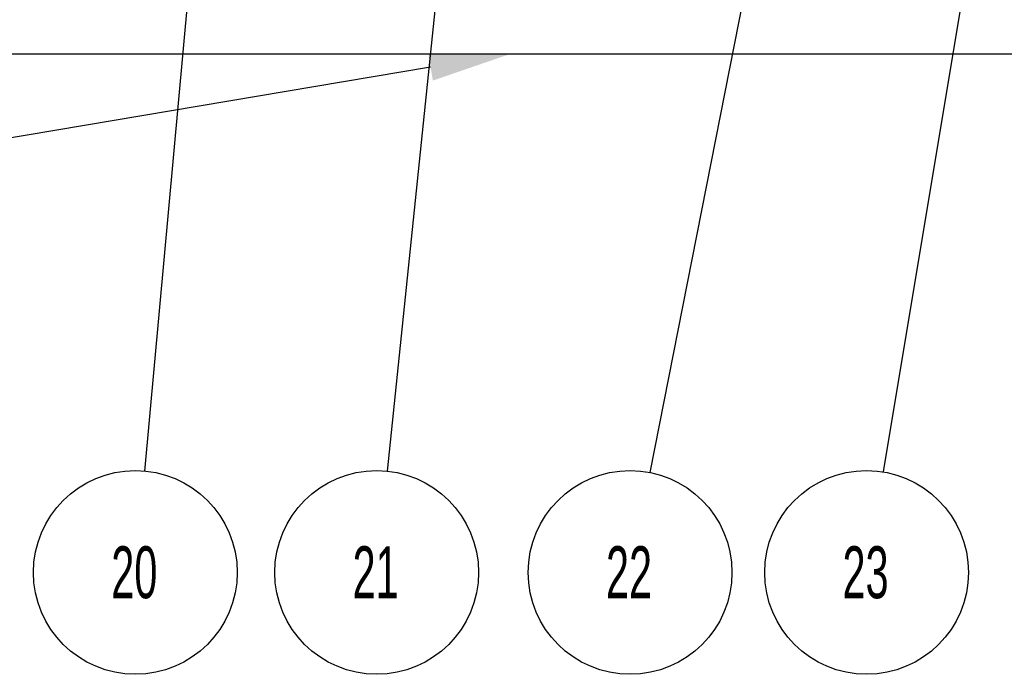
# Model space of a CAD drawing. Header units: inches. Extents: x 1880 to 2363, y -453 to -54.
# Tile 228 of 256: x 2039.99 to 2041.88, y -428.43 to -427.17. Entities that reach past the tile are written whole.
import ezdxf

# ---------------------------------------------------------------- set-up
doc = ezdxf.new("R2010")
doc.units = ezdxf.units.IN
doc.header["$LTSCALE"] = 0.5
doc.header["$MEASUREMENT"] = 0
doc.layers.add('DSS-M-S', color=53, linetype='Continuous')
doc.layers.add('SID-M-S', color=105, linetype='Continuous')
doc.styles.add('SLDTEXTSTYLE0', font='TXT', dxfattribs={"width": 0.595745})

msp = doc.modelspace()

# ---------------------------------------------------------------- linework, layer by layer
at = {"layer": 'DSS-M-S', "linetype": 'Continuous', "lineweight": 25}
msp.add_line((2034.68179, -427.23517), (2047.18179, -427.23517), dxfattribs=at)
at = {"layer": 'SID-M-S'}
for p, q in [((2041.50444, -420.18168), (2040.69432, -428.03808)), ((2040.90514, -420.60302), (2040.22773, -428.03786)), ((2042.57659, -421.06322), (2041.19964, -428.04076)), ((2042.80626, -421.06406), (2041.64877, -428.03969)), ((2040.77795, -427.26105), (2035.19412, -428.20053))]:
    msp.add_line(p, q, dxfattribs=at)
at = {"layer": 'SID-M-S', "color": 0}
for centre in [(2040.20994, -428.23305), (2040.67421, -428.23305), (2041.1617, -428.23305), (2041.61668, -428.23305)]:
    msp.add_circle(centre, 0.196, dxfattribs=at)
at = {"layer": 'SID-M-S'}
msp.add_solid([(2040.77364, -427.23541), (2040.93179, -427.23517), (2040.77364, -427.23541), (2040.78227, -427.28669)], dxfattribs=at)

# ---------------------------------------------------------------- texts
at = {"layer": 'SID-M-S', "color": 0, "char_height": 0.1, "attachment_point": 2, "style": 'SLDTEXTSTYLE0'}
for s, insert in [('20', (2040.20793, -428.18267)), ('21', (2040.6722, -428.18267)), ('22', (2041.15968, -428.18267)), ('23', (2041.61467, -428.18267))]:
    msp.add_mtext(s, dxfattribs=dict(at, insert=insert))

doc.saveas('drawing.dxf')
